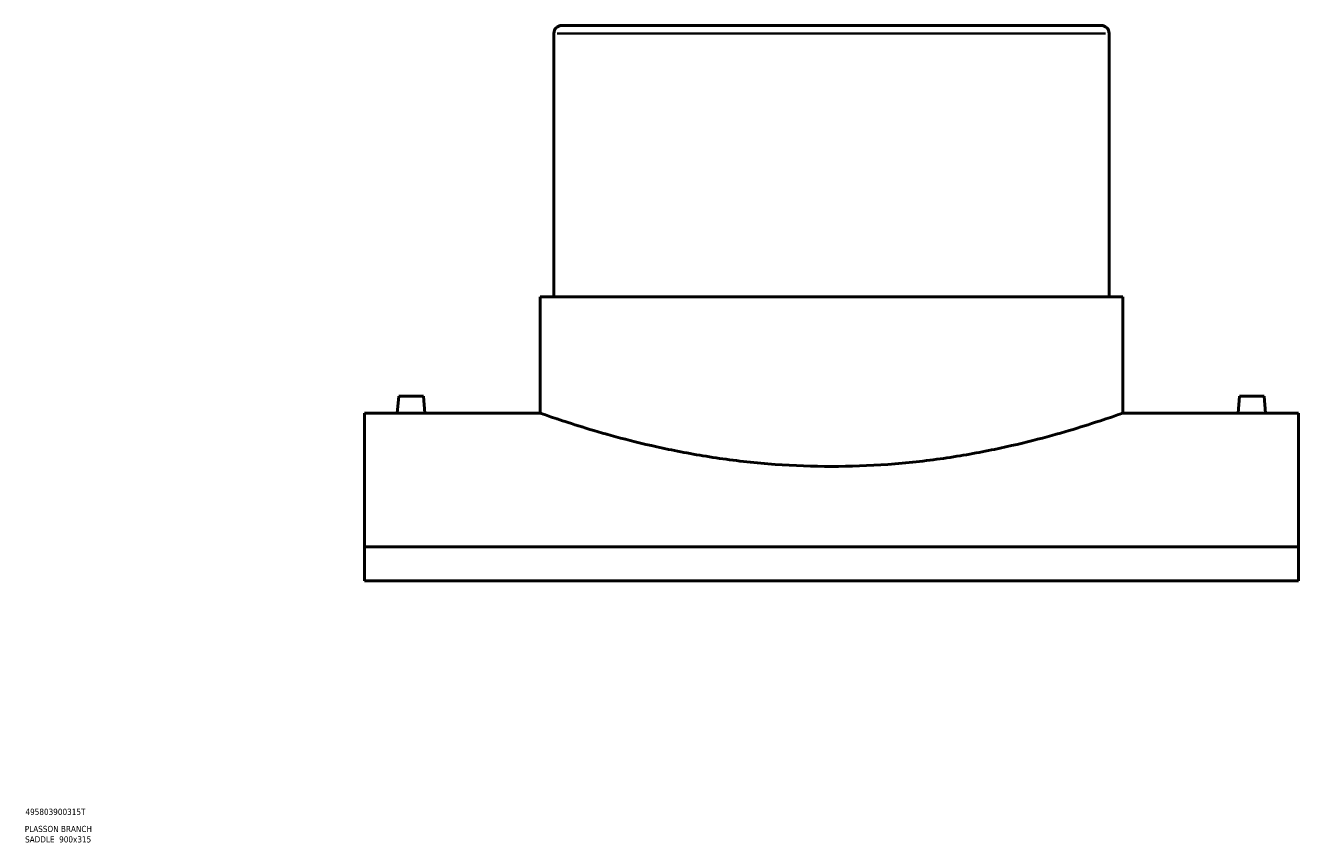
# Model space of a CAD drawing. Header units: millimetres. Extents: x -409 to 1790, y -460 to 2509.
# Tile 3 of 7: x 855 to 1577, y 76 to 540. Entities that reach past the tile are written whole.
import ezdxf

# ---------------------------------------------------------------- set-up
doc = ezdxf.new("R2010")
doc.units = ezdxf.units.MM
for name, color, linetype, lineweight in [('Title (ISO)', 7, 'Continuous', 50), ('Visible (ANSI)', 7, 'Continuous', 50), ('Visible Narrow (ANSI)', 7, 'Continuous', 35)]:
    doc.layers.add(name, color=color, linetype=linetype, lineweight=lineweight)
doc.styles.add('Note Text (ISO)', font='tahoma.ttf')

# ---------------------------------------------------------------- blocks, each defined once
blk = doc.blocks.new('Title Blocks ISO')
at = {"layer": 'Title (ISO)', "style": 'Note Text (ISO)'}
for tag, p in [('PART_NUMBER_001', (34.13, 72.11)), ('DESCRIPTION_001', (33.74, 62.38)), ('DESCRIPTION_002', (33.91, 56.47))]:
    blk.add_attdef(tag, p, '', height=3.5, dxfattribs=at)

msp = doc.modelspace()

# ---------------------------------------------------------------- linework, layer by layer
at = {"layer": 'Visible (ANSI)'}
for p, q in [((1154.964, 535.722), (1154.964, 386.222)), ((1159.464, 540.222), (1465.464, 540.222)), ((1469.964, 535.722), (1469.964, 386.222)), ((1147.089, 386.222), (1477.839, 386.222)), ((1147.089, 386.222), (1147.089, 320.222)), ((1477.839, 386.222), (1477.839, 320.222)), ((1066.964, 329.822), (1066.124, 320.222)), ((1066.964, 329.822), (1080.964, 329.822)), ((1080.964, 329.822), (1081.804, 320.222)), ((1543.964, 329.822), (1543.124, 320.222)), ((1557.964, 329.822), (1543.964, 329.822)), ((1557.964, 329.822), (1558.804, 320.222)), ((1047.464, 320.222), (1047.464, 244.262)), ((1066.124, 320.222), (1047.464, 320.222)), ((1147.089, 320.222), (1081.804, 320.222)), ((1543.124, 320.222), (1477.839, 320.222)), ((1577.464, 320.222), (1558.804, 320.222)), ((1577.464, 244.262), (1577.464, 320.222)), ((1577.464, 244.262), (1047.464, 244.262)), ((1047.464, 224.998), (1047.464, 244.262)), ((1577.464, 244.262), (1577.464, 224.998)), ((1047.464, 224.998), (1577.464, 224.998))]:
    msp.add_line(p, q, dxfattribs=at)
for centre, start, end in [((1159.464, 535.722), 90, 180), ((1465.464, 535.722), 0, 90)]:
    msp.add_arc(centre, 4.5, start, end, dxfattribs=at)
for points, knots in [([(1073.964, 320.156), (1072.979, 320.156), (1071.928, 320.159), (1069.996, 320.172), (1069.115, 320.181), (1067.723, 320.197), (1067.12, 320.206), (1066.32, 320.219), (1066.124, 320.222), (1066.124, 320.222)], [0, 0, 0, 0, 0.2954579, 0.2954579, 0.5909158, 0.5909158, 0.8863241, 0.8863241, 1.1817324, 1.1817324, 1.1817324, 1.1817324]), ([(1081.804, 320.222), (1081.804, 320.222), (1081.607, 320.219), (1080.808, 320.206), (1080.205, 320.197), (1078.813, 320.181), (1077.932, 320.172), (1075.999, 320.159), (1074.949, 320.156), (1073.964, 320.156)], [3.5451972, 3.5451972, 3.5451972, 3.5451972, 3.8405486, 3.8405486, 4.1358999, 4.1358999, 4.4314148, 4.4314148, 4.7269297, 4.7269297, 4.7269297, 4.7269297]), ([(1312.464, 289.891), (1301.979, 289.891), (1291.168, 290.28), (1269.726, 291.851), (1259.095, 293.032), (1238.754, 295.967), (1229.026, 297.721), (1211.059, 301.45), (1202.819, 303.421), (1188.238, 307.201), (1181.384, 309.146), (1169.273, 312.782), (1164.016, 314.47), (1155.548, 317.27), (1152.331, 318.383), (1148.101, 319.86), (1147.089, 320.222), (1147.089, 320.222)], [0, 0, 0, 0, 3.145564, 3.145564, 6.291128, 6.291128, 9.436692, 9.436692, 12.582256, 12.582256, 15.7259171, 15.7259171, 18.8695781, 18.8695781, 22.0132392, 22.0132392, 25.1569003, 25.1569003, 25.1569003, 25.1569003]), ([(1477.839, 320.222), (1477.839, 320.222), (1476.827, 319.86), (1472.596, 318.383), (1469.379, 317.27), (1460.912, 314.47), (1455.655, 312.782), (1443.544, 309.146), (1436.69, 307.201), (1422.109, 303.421), (1413.869, 301.45), (1395.901, 297.721), (1386.174, 295.967), (1365.833, 293.032), (1355.201, 291.851), (1333.759, 290.28), (1322.949, 289.891), (1312.464, 289.891)], [75.4707008, 75.4707008, 75.4707008, 75.4707008, 78.6143619, 78.6143619, 81.758023, 81.758023, 84.9016841, 84.9016841, 88.0453451, 88.0453451, 91.1909091, 91.1909091, 94.3364731, 94.3364731, 97.4820371, 97.4820371, 100.6276011, 100.6276011, 100.6276011, 100.6276011]), ([(1550.964, 320.156), (1549.979, 320.156), (1548.928, 320.159), (1546.996, 320.172), (1546.114, 320.181), (1544.722, 320.197), (1544.12, 320.206), (1543.32, 320.219), (1543.124, 320.222), (1543.124, 320.222)], [2.3634648, 2.3634648, 2.3634648, 2.3634648, 2.6589797, 2.6589797, 2.9544945, 2.9544945, 3.2498459, 3.2498459, 3.5451972, 3.5451972, 3.5451972, 3.5451972]), ([(1558.804, 320.222), (1558.804, 320.222), (1558.607, 320.219), (1557.807, 320.206), (1557.204, 320.197), (1555.813, 320.181), (1554.931, 320.172), (1552.999, 320.159), (1551.949, 320.156), (1550.964, 320.156)], [5.9086621, 5.9086621, 5.9086621, 5.9086621, 6.2040704, 6.2040704, 6.4994787, 6.4994787, 6.7949366, 6.7949366, 7.0903945, 7.0903945, 7.0903945, 7.0903945])]:
    msp.add_open_spline(points, degree=3, knots=knots, dxfattribs=at)
at = {"layer": 'Visible Narrow (ANSI)'}
msp.add_line((1468.025, 535.722), (1156.903, 535.722), dxfattribs=at)

# ---------------------------------------------------------------- block references
msp.add_blockref('Title Blocks ISO', (821, 20)).add_auto_attribs({'PART_NUMBER_001': '495803900315T', 'DESCRIPTION_001': 'PLASSON BRANCH', 'DESCRIPTION_002': 'SADDLE  900x315'})

doc.saveas('drawing.dxf')
